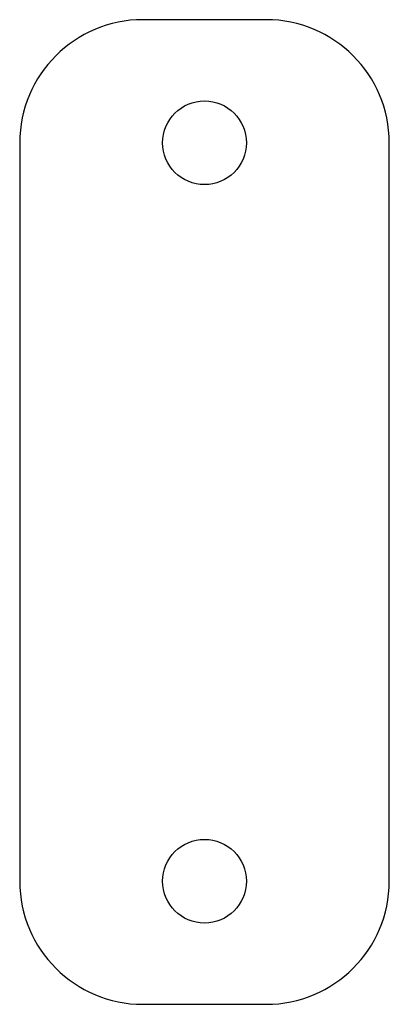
# Model space of a CAD drawing. Header units: millimetres. Extents: x 0.4 to 30.4, y 0.4 to 80.4.
import ezdxf

# ---------------------------------------------------------------- set-up
doc = ezdxf.new("R2010")
doc.units = ezdxf.units.MM
doc.linetypes.add('SLD-Sürekli', pattern=[0])

msp = doc.modelspace()

# ---------------------------------------------------------------- linework, layer by layer
at = {"color": 7, "linetype": 'SLD-Sürekli', "lineweight": 25}
for p, q in [((20.4, 80.4), (10.4, 80.4)), ((0.4, 70.4), (0.4, 10.4)), ((30.4, 10.4), (30.4, 70.4)), ((10.4, 0.4), (20.4, 0.4))]:
    msp.add_line(p, q, dxfattribs=at)
for centre in [(15.4, 70.4), (15.4, 10.4)]:
    msp.add_circle(centre, 3.4, dxfattribs=at)
for centre, start, end in [((10.4, 70.4), 90, 180), ((20.4, 70.4), 0, 90), ((10.4, 10.4), 180, 270), ((20.4, 10.4), 270, 0)]:
    msp.add_arc(centre, 10, start, end, dxfattribs=at)

doc.saveas('drawing.dxf')
